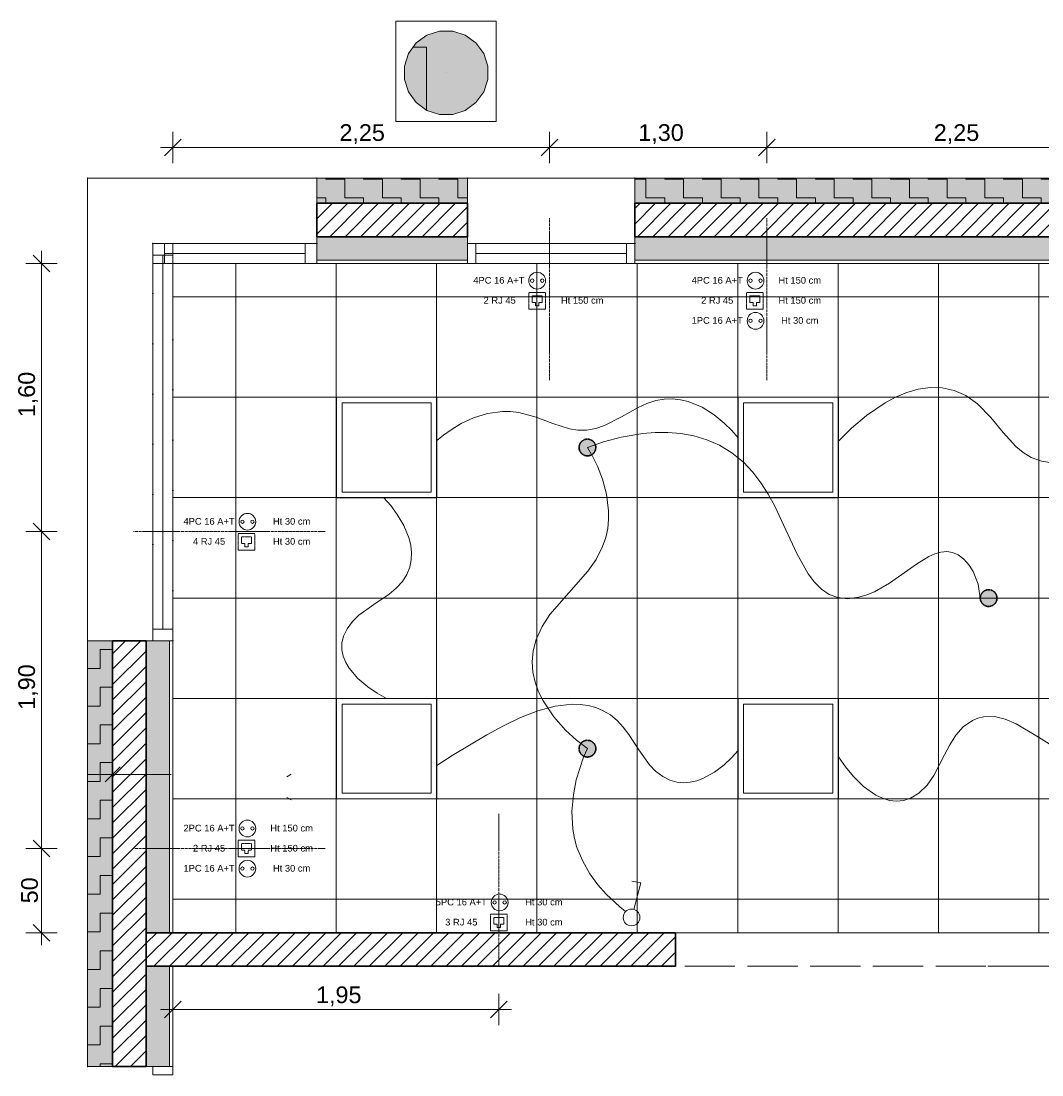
# Model space of a CAD drawing. Header units: millimetres. Extents: x -13173725 to -13152851, y -33258 to -24170.
# Tile 1 of 4: x -13173725 to -13167624, y -32555 to -26256. Entities that reach past the tile are written whole.
import ezdxf

# ---------------------------------------------------------------- set-up
doc = ezdxf.new("R2010")
doc.units = ezdxf.units.MM
doc.header["$MEASUREMENT"] = 0
for name, pattern in [('ACAD_ISO02W100', [375, 300, -75]), ('ACAD_ISO07W100', [300, 0, -300]), ('Axe', [10.936111, 5.291667, -2.116667, 1.411111, -2.116667]), ('CACHE', [0.375, 0.25, -0.125])]:
    doc.linetypes.add(name, pattern=pattern)
for name, color, linetype in [('0._RDC (83)_1_0', 7, 'Continuous'), ('0._RDC (83)_1_AAG PRO électricité courants faibles', 7, 'Continuous'), ('0._RDC (83)_1_AAG PRO électricité courants forts', 7, 'Continuous'), ('0._RDC (83)_1_BQN 2 COTATIONS PC', 7, 'Continuous')]:
    doc.layers.add(name, color=color, linetype=linetype)
doc.styles.add('STYLE_GENERE_1', font='arial.ttf')
doc.styles.add('STYLE_GENERE_2', font='txt')
pattern_1 = [(180, (-13254027.62, 79112.16), (112.49997, 112.49997), [112.49997, -112.49997]), (270, (-13254027.62, 79112.16), (-112.49997, 112.49997), [112.49997, -112.49997])]
pattern_2 = [(45, (-12771109.29, 503849.215), (-45.961939, 45.961939), [])]

msp = doc.modelspace()

# ---------------------------------------------------------------- hatches: boundary and pattern name
at = {"layer": '0._RDC (83)_1_0', "linetype": 'Continuous', "lineweight": 0, "true_color": 0xff1550}
msp.add_hatch(color=240, dxfattribs=at).paths.add_polyline_path([(-13171144.9, -26316.1), (-13171223.7, -26316.1), (-13171298.8, -26340.5), (-13171362.6, -26386.9), (-13171408.9, -26450.7), (-13171433.3, -26525.7), (-13171433.3, -26604.5), (-13171408.9, -26679.5), (-13171362.6, -26743.3), (-13171298.8, -26789.7), (-13171223.7, -26814.1), (-13171144.9, -26814.1), (-13171069.9, -26789.7), (-13171006.1, -26743.3), (-13170959.7, -26679.5), (-13170935.3, -26604.5), (-13170935.3, -26525.7), (-13170959.7, -26450.7), (-13171006.1, -26386.9), (-13171069.9, -26340.5)])
at = {"layer": '0._RDC (83)_1_0', "linetype": 'Continuous', "lineweight": 20, "true_color": 0x4ef545}
h = msp.add_hatch(dxfattribs=at)
h.set_pattern_fill('MOTIF_0001', color=93, style=0, pattern_type=2)
h.set_pattern_definition([(360, (-13252302.6, 80837.16), (749.9998, 749.9998), [750, -750]), (90, (-13252302.6, 80837.16), (-749.9998, 749.9998), [750, -750])])
h.paths.add_polyline_path([(-13171144.9, -26316.1), (-13171223.7, -26316.1), (-13171298.8, -26340.5), (-13171362.6, -26386.9), (-13171408.9, -26450.7), (-13171433.3, -26525.7), (-13171433.3, -26604.5), (-13171408.9, -26679.5), (-13171362.6, -26743.3), (-13171298.8, -26789.7), (-13171223.7, -26814.1), (-13171144.9, -26814.1), (-13171069.9, -26789.7), (-13171006.1, -26743.3), (-13170959.7, -26679.5), (-13170935.3, -26604.5), (-13170935.3, -26525.7), (-13170959.7, -26450.7), (-13171006.1, -26386.9), (-13171069.9, -26340.5)])
at = {"layer": '0._RDC (83)_1_0', "linetype": 'Continuous', "lineweight": 0}
for points in [[(-13171057.2, -27194.9), (-13171957.2, -27194.9), (-13171957.2, -27344.9), (-13171057.2, -27344.9)], [(-13164372.6, -27194.9), (-13170057.2, -27194.9), (-13170057.2, -27344.9), (-13164372.6, -27344.9)], [(-13173327.2, -29961.1), (-13173327.2, -32504.9), (-13173177.2, -32504.9), (-13173177.2, -29961.1)]]:
    msp.add_hatch(color=44, dxfattribs=at).paths.add_polyline_path(points)
at = {"layer": '0._RDC (83)_1_0', "linetype": 'Continuous', "lineweight": 0, "true_color": 0x2b60ff}
h = msp.add_hatch(dxfattribs=at)
h.set_pattern_fill('MOTIF_0001', color=150, style=0, pattern_type=2)
h.set_pattern_definition(pattern_1)
h.paths.add_polyline_path([(-13171057.2, -27194.9), (-13171957.2, -27194.9), (-13171957.2, -27344.9), (-13171057.2, -27344.9)])
h = msp.add_hatch(dxfattribs=at)
h.set_pattern_fill('MOTIF_0001', color=150, style=0, pattern_type=2)
h.set_pattern_definition(pattern_1)
h.paths.add_polyline_path([(-13164372.6, -27194.9), (-13170057.2, -27194.9), (-13170057.2, -27344.9), (-13164372.6, -27344.9)])
at = {"layer": '0._RDC (83)_1_0', "linetype": 'Continuous', "lineweight": 5}
h = msp.add_hatch(dxfattribs=at)
h.set_pattern_fill('Dallage_0001', color=1, style=0, pattern_type=2)
h.set_pattern_definition(pattern_2)
h.paths.add_polyline_path([(-13171957.2, -27344.9), (-13171957.2, -27544.9), (-13171057.2, -27544.9), (-13171057.2, -27344.9)])
h = msp.add_hatch(dxfattribs=at)
h.set_pattern_fill('Dallage_0001', color=1, style=0, pattern_type=2)
h.set_pattern_definition(pattern_2)
h.paths.add_polyline_path([(-13164372.6, -27344.9), (-13170057.2, -27344.9), (-13170057.2, -27544.9), (-13164372.6, -27544.9)])
at = {"layer": '0._RDC (83)_1_0', "linetype": 'Continuous', "lineweight": 18, "true_color": 0xcccccc}
for points in [[(-13171057.2, -27544.9), (-13171957.2, -27544.9), (-13171957.2, -27684.9), (-13171057.2, -27684.9)], [(-13164372.6, -27544.9), (-13170057.2, -27544.9), (-13170057.2, -27684.9), (-13164372.6, -27684.9)], [(-13172977.2, -29961.1), (-13172977.2, -31704.9), (-13172837.2, -31704.9), (-13172837.2, -29961.1)], [(-13172977.2, -32504.9), (-13172837.2, -32504.9), (-13172837.2, -31904.9), (-13172977.2, -31904.9)]]:
    msp.add_hatch(color=254, dxfattribs=at).paths.add_polyline_path(points)
h = msp.add_hatch(dxfattribs=at)
h.set_pattern_fill('Grille_60x60_0001', color=254, style=0, pattern_type=2)
h.set_pattern_definition([(0, (-13165841.93, -29704.9), (0, 600), []), (90, (-13165841.93, -29704.9), (-600, 0), [])])
h.paths.add_polyline_path([(-13172817.2, -27704.9), (-13172817.2, -31704.9), (-13162824.8, -31704.9), (-13162824.8, -29704.9), (-13161024.8, -29704.9), (-13161024.8, -27704.9), (-13162824.8, -27704.9)])
at = {"layer": '0._RDC (83)_1_0', "linetype": 'Continuous', "lineweight": 5}
for points in [[(-13170289.7, -28804.8, 1), (-13170389.7, -28804.8, 1)], [(-13167892, -29704.8, 1), (-13167992, -29704.8, 1)], [(-13170289.7, -30604.8, 1), (-13170389.7, -30604.8, 1)]]:
    msp.add_hatch(color=1, dxfattribs=at).paths.add_polyline_path(points)
at = {"layer": '0._RDC (83)_1_0', "linetype": 'Continuous', "lineweight": 0, "true_color": 0x2b60ff}
h = msp.add_hatch(dxfattribs=at)
h.set_pattern_fill('MOTIF_0001', color=150, style=0, pattern_type=2)
h.set_pattern_definition([(270, (-13253577.62, 79112.16), (-112.49997, 112.49997), [112.49997, -112.49997]), (360, (-13253577.62, 79112.16), (112.49997, 112.49997), [112.49997, -112.49997])])
h.paths.add_polyline_path([(-13173327.2, -29961.1), (-13173327.2, -32504.9), (-13173177.2, -32504.9), (-13173177.2, -29961.1)])
at = {"layer": '0._RDC (83)_1_0', "linetype": 'Continuous', "lineweight": 5}
h = msp.add_hatch(dxfattribs=at)
h.set_pattern_fill('Dallage_0001', color=1, style=0, pattern_type=2)
h.set_pattern_definition(pattern_2)
h.paths.add_polyline_path([(-13173177.2, -29961.1), (-13173177.2, -32504.9), (-13172977.2, -32504.9), (-13172977.2, -29961.1)])
h = msp.add_hatch(dxfattribs=at)
h.set_pattern_fill('Dallage_0001', color=1, style=0, pattern_type=2)
h.set_pattern_definition(pattern_2)
h.paths.add_polyline_path([(-13172977.2, -31904.9), (-13169813.8, -31904.9), (-13169813.8, -31704.9), (-13172977.2, -31704.9)])

# ---------------------------------------------------------------- linework, layer by layer
at = {"layer": '0._RDC (83)_1_0', "color": 250, "linetype": 'Continuous', "lineweight": 0, "true_color": 0x191919}
for p, q in [((-13170884.3, -26256.1), (-13171484.3, -26256.1)), ((-13171484.3, -26256.1), (-13171484.3, -26856.1)), ((-13170884.3, -26856.1), (-13170884.3, -26256.1)), ((-13171223.7, -26316.1), (-13171298.8, -26340.5)), ((-13171144.9, -26316.1), (-13171223.7, -26316.1)), ((-13171069.9, -26340.5), (-13171144.9, -26316.1)), ((-13171362.6, -26386.9), (-13171408.9, -26450.7)), ((-13171298.8, -26340.5), (-13171362.6, -26386.9)), ((-13171006.1, -26386.9), (-13171069.9, -26340.5)), ((-13170959.7, -26450.7), (-13171006.1, -26386.9)), ((-13171408.9, -26450.7), (-13171433.3, -26525.7)), ((-13170935.3, -26525.7), (-13170959.7, -26450.7)), ((-13171433.3, -26525.7), (-13171433.3, -26604.5)), ((-13171184.2, -26564.9), (-13171184.4, -26565)), ((-13171184.4, -26565), (-13171184.4, -26564.9)), ((-13171184.4, -26564.9), (-13171184.4, -26565.2)), ((-13171184.4, -26565), (-13171184.2, -26565)), ((-13171184.4, -26565.2), (-13171184.4, -26565)), ((-13171184.4, -26565), (-13171184.4, -26565.2)), ((-13171184.4, -26565.2), (-13171184.4, -26565)), ((-13171184.4, -26565), (-13171184.2, -26565)), ((-13171184.2, -26565), (-13171184.4, -26565)), ((-13171184.4, -26565), (-13171184.2, -26565)), ((-13171184.2, -26565), (-13171184.4, -26565)), ((-13171184.4, -26565), (-13171184.4, -26565)), ((-13171184.4, -26565), (-13171184.4, -26565.2)), ((-13171184.2, -26565), (-13171184.4, -26565)), ((-13171184.4, -26565), (-13171184.2, -26565)), ((-13171184.2, -26565), (-13171184.4, -26565)), ((-13171184.4, -26565), (-13171184.4, -26565)), ((-13171184.4, -26565), (-13171184.4, -26565.2)), ((-13171184.2, -26565), (-13171184.4, -26565)), ((-13171184.4, -26565), (-13171184.3, -26565)), ((-13171184.4, -26565.1), (-13171184.4, -26565)), ((-13171184.4, -26565), (-13171184.3, -26565.1)), ((-13171184.3, -26565.1), (-13171184.4, -26565.1)), ((-13171184.2, -26565.2), (-13171184.4, -26565.2)), ((-13171184.4, -26565.2), (-13171184.2, -26565.2)), ((-13171184.4, -26565.2), (-13171184.2, -26565.2)), ((-13171184.4, -26565.2), (-13171184.2, -26565.2)), ((-13171184.3, -26565.1), (-13171184.3, -26565)), ((-13171184.3, -26565.1), (-13171184.3, -26565)), ((-13171184.3, -26565.1), (-13171184.3, -26565)), ((-13171184.3, -26565.1), (-13171184.3, -26565)), ((-13171184.3, -26565), (-13171184.3, -26565.1)), ((-13171184.3, -26565.1), (-13171184.3, -26565.1)), ((-13171184.3, -26565.1), (-13171184.3, -26565.1)), ((-13171184.3, -26565.1), (-13171184.3, -26565.1)), ((-13171184.3, -26565.1), (-13171184.3, -26565.1)), ((-13171184.3, -26565.1), (-13171184.3, -26565.1)), ((-13171184.3, -26565.1), (-13171184.3, -26565.1)), ((-13171184.3, -26565.1), (-13171184.3, -26565.1)), ((-13171184.2, -26565), (-13171184.2, -26564.9)), ((-13171184.2, -26565), (-13171184.2, -26565.2)), ((-13171184.2, -26565), (-13171184.2, -26565.2)), ((-13171184.2, -26565.2), (-13171184.2, -26565)), ((-13171184.2, -26565.2), (-13171184.2, -26565)), ((-13171184.2, -26565), (-13171184.2, -26565)), ((-13171184.2, -26565.2), (-13171184.2, -26565)), ((-13171184.2, -26565), (-13171184.2, -26565)), ((-13171184.2, -26565.2), (-13171184.2, -26565)), ((-13170935.3, -26604.5), (-13170935.3, -26525.7)), ((-13171433.3, -26604.5), (-13171408.9, -26679.5)), ((-13170959.7, -26679.5), (-13170935.3, -26604.5)), ((-13171408.9, -26679.5), (-13171362.6, -26743.3)), ((-13171006.1, -26743.3), (-13170959.7, -26679.5)), ((-13171362.6, -26743.3), (-13171298.8, -26789.7)), ((-13171069.9, -26789.7), (-13171006.1, -26743.3)), ((-13171298.8, -26789.7), (-13171223.7, -26814.1)), ((-13171223.7, -26814.1), (-13171144.9, -26814.1)), ((-13171144.9, -26814.1), (-13171069.9, -26789.7)), ((-13171484.3, -26856.1), (-13170884.3, -26856.1)), ((-13173327.2, -27194.9), (-13173327.2, -27194.8)), ((-13173327.2, -27194.9), (-13173327.2, -27194.8)), ((-13173327.2, -27194.9), (-13173327.2, -27194.8)), ((-13173327.2, -27194.9), (-13173327.2, -27194.8)), ((-13173327.2, -27194.9), (-13173327.2, -27194.8)), ((-13173327.2, -27194.9), (-13173327.2, -27344.9)), ((-13171957.2, -27194.9), (-13173327.2, -27194.9)), ((-13171957.2, -27194.9), (-13171957.2, -27194.8)), ((-13171957.2, -27194.9), (-13171957.2, -27194.8)), ((-13171957.2, -27344.9), (-13171957.2, -27194.9)), ((-13171057.2, -27194.9), (-13171957.2, -27194.9)), ((-13171737.4, -27194.9), (-13171857.4, -27194.9)), ((-13171057.2, -27194.9), (-13171057.2, -27194.8)), ((-13171057.2, -27194.9), (-13171057.2, -27344.9)), ((-13170057.2, -27194.9), (-13171057.2, -27194.9)), ((-13170057.2, -27194.9), (-13170057.2, -27194.8)), ((-13170057.2, -27344.9), (-13170057.2, -27194.9)), ((-13164372.6, -27194.9), (-13170057.2, -27194.9)), ((-13173327.2, -27344.9), (-13173327.2, -29961.1)), ((-13171957.2, -27544.9), (-13171957.2, -27344.9)), ((-13171957.2, -27344.9), (-13171057.2, -27344.9)), ((-13171057.2, -27344.9), (-13171957.2, -27344.9)), ((-13171057.2, -27344.9), (-13171057.2, -27544.9)), ((-13170057.2, -27544.9), (-13170057.2, -27344.9)), ((-13170057.2, -27344.9), (-13164372.6, -27344.9)), ((-13164372.6, -27344.9), (-13170057.2, -27344.9)), ((-13172937.2, -27584.9), (-13172937.2, -27584.8)), ((-13172937.2, -27584.9), (-13172867.2, -27584.9)), ((-13172937.2, -27704.9), (-13172937.2, -27584.9)), ((-13172937.2, -27584.9), (-13172937.2, -27654.9)), ((-13172817.2, -27584.9), (-13172937.2, -27584.9)), ((-13172867.2, -27584.9), (-13172867.2, -27704.9)), ((-13172027.2, -27584.9), (-13172867.2, -27584.9)), ((-13172817.2, -27654.9), (-13172817.2, -27584.9)), ((-13171957.2, -27584.9), (-13172027.2, -27584.9)), ((-13172027.2, -27584.9), (-13172027.2, -27704.9)), ((-13171957.2, -27584.9), (-13171957.2, -27544.9)), ((-13171957.2, -27544.9), (-13171057.2, -27544.9)), ((-13171057.2, -27544.9), (-13171957.2, -27544.9)), ((-13171957.2, -27704.9), (-13171957.2, -27584.9)), ((-13171957.2, -27684.9), (-13171957.2, -27584.9)), ((-13171057.2, -27544.9), (-13171057.2, -27584.9)), ((-13171057.2, -27584.9), (-13171007.2, -27584.9)), ((-13171057.2, -27704.9), (-13171057.2, -27584.9)), ((-13171057.2, -27584.9), (-13171057.2, -27684.9)), ((-13171007.2, -27584.9), (-13171007.2, -27704.9)), ((-13170107.2, -27584.9), (-13171007.2, -27584.9)), ((-13170057.2, -27584.9), (-13170107.2, -27584.9)), ((-13170107.2, -27584.9), (-13170107.2, -27704.9)), ((-13170057.2, -27584.9), (-13170057.2, -27544.9)), ((-13170057.2, -27544.9), (-13164372.6, -27544.9)), ((-13164372.6, -27544.9), (-13170057.2, -27544.9)), ((-13170057.2, -27704.9), (-13170057.2, -27584.9)), ((-13170057.2, -27684.9), (-13170057.2, -27584.9)), ((-13172027.2, -27644.9), (-13172867.2, -27644.9)), ((-13170107.2, -27644.9), (-13171007.2, -27644.9)), ((-13172937.2, -27654.9), (-13172817.2, -27654.9)), ((-13172937.2, -27654.9), (-13172937.2, -29891.1)), ((-13172867.2, -27704.9), (-13172937.2, -27704.9)), ((-13172877.2, -27654.9), (-13172877.2, -29891.1)), ((-13172027.2, -27704.9), (-13172867.2, -27704.9)), ((-13172817.2, -27654.9), (-13172817.2, -29891.1)), ((-13172817.2, -29961.1), (-13172817.2, -27704.9)), ((-13172817.2, -27704.9), (-13171957.2, -27704.9)), ((-13172027.2, -27704.9), (-13171957.2, -27704.9)), ((-13171957.2, -27704.9), (-13171957.2, -27684.9)), ((-13171057.2, -27684.9), (-13171957.2, -27684.9)), ((-13171957.2, -27684.9), (-13171057.2, -27684.9)), ((-13171957.2, -27704.9), (-13171057.2, -27704.9)), ((-13171057.2, -27684.9), (-13171057.2, -27704.9)), ((-13171007.2, -27704.9), (-13171057.2, -27704.9)), ((-13171057.2, -27704.9), (-13170057.2, -27704.9)), ((-13170107.2, -27704.9), (-13171007.2, -27704.9)), ((-13170107.2, -27704.9), (-13170057.2, -27704.9)), ((-13170057.2, -27704.9), (-13170057.2, -27684.9)), ((-13164372.6, -27684.9), (-13170057.2, -27684.9)), ((-13170057.2, -27684.9), (-13164372.6, -27684.9)), ((-13170057.2, -27704.9), (-13164372.6, -27704.9)), ((-13171839.6, -28504.9), (-13171839.6, -29104.8)), ((-13171839.6, -28504.9), (-13171239.7, -28504.9)), ((-13171239.7, -29104.8), (-13171239.7, -28504.9)), ((-13169439.7, -28504.9), (-13169439.7, -29104.8)), ((-13169439.7, -28504.9), (-13168839.7, -28504.9)), ((-13168839.7, -29104.8), (-13168839.7, -28504.9)), ((-13171806.2, -28538.3), (-13171273.2, -28538.3)), ((-13171806.2, -29071.3), (-13171806.2, -28538.3)), ((-13171273.2, -28538.3), (-13171273.2, -29071.3)), ((-13169406.2, -28538.3), (-13168873.2, -28538.3)), ((-13169406.2, -29071.3), (-13169406.2, -28538.3)), ((-13168873.2, -28538.3), (-13168873.2, -29071.3)), ((-13171273.2, -29071.3), (-13171806.2, -29071.3)), ((-13168873.2, -29071.3), (-13169406.2, -29071.3)), ((-13171839.6, -29104.8), (-13171239.7, -29104.8)), ((-13169439.7, -29104.8), (-13168839.7, -29104.8)), ((-13172817.2, -29286.7), (-13172817.2, -29406.7)), ((-13172817.2, -29299.8), (-13172817.2, -29299.8)), ((-13172937.2, -29961.1), (-13172937.2, -29891.1)), ((-13172937.2, -29891.1), (-13172817.2, -29891.1)), ((-13172817.2, -29891.1), (-13172817.2, -29961.1)), ((-13173327.2, -29961.1), (-13173327.2, -29961)), ((-13173327.2, -29961.1), (-13173177.2, -29961.1)), ((-13173327.2, -29961.1), (-13173327.2, -32504.9)), ((-13173177.2, -29961.1), (-13172977.2, -29961.1)), ((-13173177.2, -29961.1), (-13173177.2, -32504.9)), ((-13173177.2, -32504.9), (-13173177.2, -29961.1)), ((-13172977.2, -29961.1), (-13172937.2, -29961.1)), ((-13172977.2, -29961.1), (-13172977.2, -31704.9)), ((-13172977.2, -31704.9), (-13172977.2, -29961.1)), ((-13172817.2, -29961.1), (-13172937.2, -29961.1)), ((-13172937.2, -29961.1), (-13172837.2, -29961.1)), ((-13172837.2, -29961.1), (-13172817.2, -29961.1)), ((-13172837.2, -29961.1), (-13172837.2, -31704.9)), ((-13172837.2, -31704.9), (-13172837.2, -29961.1)), ((-13172817.2, -30114.9), (-13172817.2, -29961.1)), ((-13172817.2, -30133.9), (-13172817.2, -30114.9)), ((-13172817.2, -30114.9), (-13172817.2, -30133.9)), ((-13172817.2, -30193.9), (-13172817.2, -30133.9)), ((-13172817.2, -30133.9), (-13172817.2, -30193.9)), ((-13172817.2, -30212.9), (-13172817.2, -30193.9)), ((-13172817.2, -30193.9), (-13172817.2, -30212.9)), ((-13172817.2, -31704.9), (-13172817.2, -30212.9)), ((-13173327.2, -30446.5), (-13173327.2, -30326.5)), ((-13171839.6, -30304.9), (-13171839.6, -30904.8)), ((-13171839.6, -30304.9), (-13171239.7, -30304.9)), ((-13171806.2, -30338.3), (-13171273.2, -30338.3)), ((-13171806.2, -30871.3), (-13171806.2, -30338.3)), ((-13171273.2, -30338.3), (-13171273.2, -30871.3)), ((-13171239.7, -30904.8), (-13171239.7, -30304.9)), ((-13169439.7, -30304.9), (-13169439.7, -30904.8)), ((-13169439.7, -30304.9), (-13168839.7, -30304.9)), ((-13169406.2, -30338.3), (-13168873.2, -30338.3)), ((-13169406.2, -30871.3), (-13169406.2, -30338.3)), ((-13168873.2, -30338.3), (-13168873.2, -30871.3)), ((-13168839.7, -30904.8), (-13168839.7, -30304.9)), ((-13173327.2, -30386.5), (-13173327.2, -30386.5)), ((-13173327.2, -30833.7), (-13173327.2, -30683.7)), ((-13173327.2, -30818.7), (-13173327.2, -30698.7)), ((-13173132.2, -30713.7), (-13173222.2, -30803.7)), ((-13173222.2, -30803.7), (-13173132.2, -30713.7)), ((-13173177.2, -30683.7), (-13173177.2, -30833.7)), ((-13173177.2, -30833.7), (-13173177.2, -30683.7)), ((-13172977.2, -30683.7), (-13172977.2, -30833.7)), ((-13172977.2, -30833.7), (-13172977.2, -30683.7)), ((-13172817.2, -30683.7), (-13172817.2, -30833.7)), ((-13173327.2, -30758.7), (-13173327.2, -30758.6)), ((-13173327.2, -30758.6), (-13173177.2, -30758.7)), ((-13173327.2, -30758.7), (-13173102.2, -30758.7)), ((-13173127.2, -30758.7), (-13173277.2, -30758.7)), ((-13173027.2, -30758.7), (-13173252.2, -30758.7)), ((-13173177.2, -30758.7), (-13173177.2, -30758.6)), ((-13173177.2, -30758.6), (-13172977.2, -30758.7)), ((-13172827.2, -30758.7), (-13173052.2, -30758.7)), ((-13172977.2, -30758.7), (-13172977.2, -30758.6)), ((-13172817.2, -30758.7), (-13172817.2, -30758.6)), ((-13172110.2, -30758.2), (-13172136.2, -30773.2)), ((-13172110.2, -30911.5), (-13172136.2, -30896.5)), ((-13171839.6, -30904.8), (-13171239.7, -30904.8)), ((-13171273.2, -30871.3), (-13171806.2, -30871.3)), ((-13169439.7, -30904.8), (-13168839.7, -30904.8)), ((-13168873.2, -30871.3), (-13169406.2, -30871.3)), ((-13173327.2, -31704.9), (-13173327.2, -31704.8)), ((-13173327.2, -31704.9), (-13173327.2, -31704.8)), ((-13173327.2, -31704.9), (-13173327.2, -31704.8)), ((-13173177.2, -31704.9), (-13173177.2, -31704.8)), ((-13173177.2, -31704.9), (-13173177.2, -31704.8)), ((-13172977.2, -31704.9), (-13172977.2, -31704.8)), ((-13172977.2, -31704.9), (-13172977.2, -31704.8)), ((-13172837.2, -31704.9), (-13172977.2, -31704.9)), ((-13172467.2, -31704.9), (-13172448.2, -31704.9)), ((-13172448.2, -31704.9), (-13172388.2, -31704.9)), ((-13172388.2, -31704.9), (-13172369.2, -31704.9)), ((-13169813.8, -31904.9), (-13169813.8, -31704.9)), ((-13169813.8, -31771.4), (-13169813.8, -31771.3)), ((-13172837.2, -31904.9), (-13172977.2, -31904.9)), ((-13172977.2, -31904.9), (-13172977.2, -32504.9)), ((-13172977.2, -32504.9), (-13172977.2, -31904.9)), ((-13172977.2, -31904.9), (-13172837.2, -31904.9)), ((-13172817.2, -31904.9), (-13172837.2, -31904.9)), ((-13172837.2, -31904.9), (-13172837.2, -32504.9)), ((-13172837.2, -32504.9), (-13172837.2, -31904.9)), ((-13172837.2, -31904.9), (-13172817.2, -31904.9)), ((-13172817.2, -32504.9), (-13172817.2, -31904.9)), ((-13172817.2, -31904.9), (-13169813.8, -31904.9)), ((-13170663.8, -31904.9), (-13170783.8, -31904.9)), ((-13170723.8, -31904.9), (-13170723.8, -31904.8)), ((-13170674, -31904.9), (-13170674, -31904.8)), ((-13168978.9, -31904.9), (-13168978.9, -31904.8)), ((-13167647, -31904.9), (-13167947, -31904.9)), ((-13167797, -31904.9), (-13167797, -31904.8)), ((-13173327.2, -32504.9), (-13173327.2, -32504.8)), ((-13173327.2, -32504.9), (-13173207.2, -32504.9)), ((-13173207.2, -32504.9), (-13173177.2, -32504.9)), ((-13173177.2, -32504.9), (-13172977.2, -32504.9)), ((-13172977.2, -32504.9), (-13172837.2, -32504.9)), ((-13172937.2, -32554.9), (-13172937.2, -32504.9)), ((-13172937.2, -32504.9), (-13172817.2, -32504.9)), ((-13172817.2, -32554.9), (-13172937.2, -32554.9)), ((-13172837.2, -32504.9), (-13172817.2, -32504.9)), ((-13172817.2, -32504.9), (-13172817.2, -32554.9))]:
    msp.add_line(p, q, dxfattribs=at)
at = {"layer": '0._RDC (83)_1_0', "color": 250, "linetype": 'ACAD_ISO07W100', "lineweight": 0, "true_color": 0x191919}
for p, q in [((-13171957.2, -27584.9), (-13172937.2, -27584.9)), ((-13172937.2, -27584.9), (-13172837.2, -27684.9)), ((-13172937.2, -27584.9), (-13172937.2, -29961.1)), ((-13172837.2, -27684.9), (-13172937.2, -27584.9)), ((-13171957.2, -27684.9), (-13171957.2, -27584.9)), ((-13170057.2, -27584.9), (-13171057.2, -27584.9)), ((-13171057.2, -27584.9), (-13171057.2, -27684.9)), ((-13170057.2, -27684.9), (-13170057.2, -27584.9)), ((-13172837.2, -27684.9), (-13172817.2, -27704.9)), ((-13172817.2, -27704.9), (-13172837.2, -27684.9)), ((-13172817.2, -27704.9), (-13171957.2, -27704.9)), ((-13172817.2, -29961.1), (-13172817.2, -27704.9)), ((-13171957.2, -27704.9), (-13171957.2, -27684.9)), ((-13171057.2, -27684.9), (-13171057.2, -27704.9)), ((-13171057.2, -27704.9), (-13170057.2, -27704.9)), ((-13170057.2, -27704.9), (-13170057.2, -27684.9)), ((-13172937.2, -29961.1), (-13172837.2, -29961.1)), ((-13172837.2, -29961.1), (-13172817.2, -29961.1)), ((-13172837.2, -32504.9), (-13172937.2, -32504.9)), ((-13172817.2, -32504.9), (-13172837.2, -32504.9))]:
    msp.add_line(p, q, dxfattribs=at)
at = {"layer": '0._RDC (83)_1_0', "color": 7, "linetype": 'Continuous', "lineweight": 5}
for p, q in [((-13170020.9, -31406.8), (-13170073.6, -31397.3)), ((-13170063.1, -31565.3), (-13170020.9, -31406.8))]:
    msp.add_line(p, q, dxfattribs=at)
at = {"layer": '0._RDC (83)_1_0', "color": 250, "linetype": 'ACAD_ISO02W100', "lineweight": 0, "true_color": 0x191919}
for p, q in [((-13172383.1, -31704.9), (-13167318.2, -31704.9)), ((-13172383.1, -31904.9), (-13167318.2, -31904.9))]:
    msp.add_line(p, q, dxfattribs=at)
at = {"layer": '0._RDC (83)_1_0', "color": 7, "linetype": 'Continuous', "lineweight": 30, "flags": 128}
for points in [[(-13171957.2, -27344.9), (-13171057.2, -27344.9), (-13171057.2, -27544.9), (-13171957.2, -27544.9)], [(-13164372.6, -27344.9), (-13170057.2, -27344.9), (-13170057.2, -27544.9), (-13164372.6, -27544.9)], [(-13173177.2, -29961.1), (-13173177.2, -32504.9), (-13172977.2, -32504.9), (-13172977.2, -29961.1)], [(-13172977.2, -31904.9), (-13169813.8, -31904.9), (-13169813.8, -31704.9), (-13172977.2, -31704.9)]]:
    msp.add_lwpolyline(points, close=True, dxfattribs=at)
at = {"layer": '0._RDC (83)_1_0', "color": 250, "linetype": 'Continuous', "lineweight": 0, "true_color": 0x191919, "flags": 128}
for points in [[(-13171057.2, -27544.9), (-13171957.2, -27544.9), (-13171957.2, -27684.9), (-13171057.2, -27684.9)], [(-13164372.6, -27544.9), (-13170057.2, -27544.9), (-13170057.2, -27684.9), (-13164372.6, -27684.9)], [(-13172817.2, -27704.9), (-13162824.8, -27704.9), (-13161024.8, -27704.9), (-13161024.8, -29704.9), (-13162824.8, -29704.9), (-13162824.8, -31704.9), (-13172817.2, -31704.9)], [(-13172977.2, -29961.1), (-13172977.2, -31704.9), (-13172837.2, -31704.9), (-13172837.2, -29961.1)], [(-13172977.2, -32504.9), (-13172837.2, -32504.9), (-13172837.2, -31904.9), (-13172977.2, -31904.9)]]:
    msp.add_lwpolyline(points, close=True, dxfattribs=at)
for points in [[(-13170289.7, -28804.8, 1), (-13170389.7, -28804.8, 1)], [(-13167892, -29704.8, 1), (-13167992, -29704.8, 1)], [(-13170289.7, -30604.8, 1), (-13170389.7, -30604.8, 1)]]:
    msp.add_lwpolyline(points, format="xyb", close=True, dxfattribs=at)
at = {"layer": '0._RDC (83)_1_0', "color": 7, "linetype": 'Continuous', "lineweight": 5}
msp.add_circle((-13170075.9, -31613.6), 50, dxfattribs=at)
at = {"layer": '0._RDC (83)_1_0', "color": 250, "linetype": 'Continuous', "lineweight": 0, "true_color": 0x191919}
for p in [(-13173327.2, -27194.8), (-13173327.2, -27194.8), (-13171957.2, -27194.8), (-13171057.2, -27194.8), (-13170057.2, -27194.8), (-13172937.2, -27584.8), (-13173327.2, -29961), (-13173327.2, -32504.8)]:
    msp.add_point(p, dxfattribs=at)
at = {"layer": '0._RDC (83)_1_AAG PRO électricité courants faibles', "color": 7, "linetype": 'CACHE', "lineweight": 5}
for p, q in [((-13170690.1, -27877.6), (-13170590.1, -27877.6)), ((-13170690.1, -27977.6), (-13170690.1, -27877.6)), ((-13170670.1, -27897.6), (-13170610.1, -27897.6)), ((-13170670.1, -27937.6), (-13170670.1, -27897.6)), ((-13170610.1, -27937.6), (-13170610.1, -27897.6)), ((-13170590.1, -27977.6), (-13170590.1, -27877.6)), ((-13169389.9, -27877.6), (-13169289.9, -27877.6)), ((-13169389.9, -27977.6), (-13169389.9, -27877.6)), ((-13169369.9, -27897.6), (-13169309.9, -27897.6)), ((-13169369.9, -27937.6), (-13169369.9, -27897.6)), ((-13169309.9, -27937.6), (-13169309.9, -27897.6)), ((-13169289.9, -27977.6), (-13169289.9, -27877.6)), ((-13170670.1, -27937.6), (-13170650.1, -27937.6)), ((-13170650.1, -27957.6), (-13170650.1, -27937.6)), ((-13170650.1, -27957.6), (-13170630.1, -27957.6)), ((-13170630.1, -27957.6), (-13170630.1, -27937.6)), ((-13170630.1, -27937.6), (-13170610.1, -27937.6)), ((-13170630.1, -27957.6), (-13170630.1, -27937.6)), ((-13170610.1, -27937.6), (-13170630.1, -27937.6)), ((-13169369.9, -27937.6), (-13169349.9, -27937.6)), ((-13169349.9, -27957.6), (-13169349.9, -27937.6)), ((-13169349.9, -27957.6), (-13169329.9, -27957.6)), ((-13169329.9, -27957.6), (-13169329.9, -27937.6)), ((-13169329.9, -27937.6), (-13169309.9, -27937.6)), ((-13169329.9, -27957.6), (-13169329.9, -27937.6)), ((-13169309.9, -27937.6), (-13169329.9, -27937.6)), ((-13170690.1, -27977.6), (-13170590.1, -27977.6)), ((-13169389.9, -27977.6), (-13169289.9, -27977.6)), ((-13172426.9, -29318.4), (-13172326.9, -29318.4)), ((-13172426.9, -29418.4), (-13172426.9, -29318.4)), ((-13172406.9, -29338.4), (-13172346.9, -29338.4)), ((-13172406.9, -29378.4), (-13172406.9, -29338.4)), ((-13172346.9, -29378.4), (-13172346.9, -29338.4)), ((-13172326.9, -29418.4), (-13172326.9, -29318.4)), ((-13172406.9, -29378.4), (-13172386.9, -29378.4)), ((-13172386.9, -29398.4), (-13172386.9, -29378.4)), ((-13172386.9, -29398.4), (-13172366.9, -29398.4)), ((-13172366.9, -29398.4), (-13172366.9, -29378.4)), ((-13172366.9, -29378.4), (-13172346.9, -29378.4)), ((-13172366.9, -29398.4), (-13172366.9, -29378.4)), ((-13172346.9, -29378.4), (-13172366.9, -29378.4)), ((-13172426.9, -29418.4), (-13172326.9, -29418.4)), ((-13172426.9, -31152), (-13172326.9, -31152)), ((-13172426.9, -31252), (-13172426.9, -31152)), ((-13172406.9, -31172), (-13172346.9, -31172)), ((-13172406.9, -31212), (-13172406.9, -31172)), ((-13172346.9, -31212), (-13172346.9, -31172)), ((-13172326.9, -31252), (-13172326.9, -31152)), ((-13172406.9, -31212), (-13172386.9, -31212)), ((-13172386.9, -31232), (-13172386.9, -31212)), ((-13172386.9, -31232), (-13172366.9, -31232)), ((-13172366.9, -31232), (-13172366.9, -31212)), ((-13172366.9, -31212), (-13172346.9, -31212)), ((-13172366.9, -31232), (-13172366.9, -31212)), ((-13172346.9, -31212), (-13172366.9, -31212)), ((-13172426.9, -31252), (-13172326.9, -31252)), ((-13170919.2, -31594), (-13170819.2, -31594)), ((-13170919.2, -31694), (-13170919.2, -31594)), ((-13170899.2, -31614), (-13170839.2, -31614)), ((-13170899.2, -31654), (-13170899.2, -31614)), ((-13170839.2, -31654), (-13170839.2, -31614)), ((-13170819.2, -31694), (-13170819.2, -31594)), ((-13170899.2, -31654), (-13170879.2, -31654)), ((-13170879.2, -31674), (-13170879.2, -31654)), ((-13170879.2, -31674), (-13170859.2, -31674)), ((-13170859.2, -31674), (-13170859.2, -31654)), ((-13170859.2, -31654), (-13170839.2, -31654)), ((-13170859.2, -31674), (-13170859.2, -31654)), ((-13170839.2, -31654), (-13170859.2, -31654)), ((-13170919.2, -31694), (-13170819.2, -31694))]:
    msp.add_line(p, q, dxfattribs=at)
at = {"layer": '0._RDC (83)_1_AAG PRO électricité courants faibles', "color": 7, "linetype": 'Continuous', "lineweight": 5}
for centre, radius in [((-13170640.1, -27807.6), 50), ((-13169335.1, -27807.6), 50), ((-13170670.1, -27807.6), 10), ((-13170610.1, -27807.6), 10), ((-13169365.1, -27807.6), 10), ((-13169305.1, -27807.6), 10), ((-13169335.1, -28047.6), 50), ((-13169365.1, -28047.6), 10), ((-13169305.1, -28047.6), 10), ((-13172372.1, -29248.3), 50), ((-13172402.1, -29248.3), 10), ((-13172342.1, -29248.3), 10), ((-13172372.1, -31081.9), 50), ((-13172402.1, -31081.9), 10), ((-13172342.1, -31081.9), 10), ((-13172372.1, -31321.9), 50), ((-13172402.1, -31321.9), 10), ((-13172342.1, -31321.9), 10), ((-13170864.4, -31524), 50), ((-13170894.4, -31524), 10), ((-13170834.4, -31524), 10)]:
    msp.add_circle(centre, radius, dxfattribs=at)
at = {"layer": '0._RDC (83)_1_AAG PRO électricité courants forts', "color": 1, "linetype": 'Axe', "lineweight": 5}
for p, q in [((-13170567.2, -27433.8), (-13170567.2, -28402.3)), ((-13169267, -27433.8), (-13169267, -28402.3)), ((-13173053, -29306.1), (-13171906, -29306.1)), ((-13170869.2, -31903.9), (-13170869.2, -30993.6)), ((-13173053, -31201.9), (-13171906, -31201.9))]:
    msp.add_line(p, q, dxfattribs=at)
at = {"layer": '0._RDC (83)_1_AAG PRO électricité courants forts', "color": 1, "linetype": 'Continuous', "lineweight": 5, "flags": 128}
for points in [[(-13168839.7, -28767.7), (-13168761.1, -28688.7), (-13168672.8, -28614.3), (-13168560.8, -28538.3), (-13168497.9, -28504.8), (-13168431.6, -28477), (-13168362.7, -28456.9), (-13168292, -28446.6), (-13168220.4, -28448), (-13168148.6, -28463.3), (-13168077.6, -28494.5), (-13168008.1, -28543.5), (-13167927.9, -28626.3), (-13167855.2, -28715.8), (-13167778.9, -28799.3), (-13167735.8, -28834.9), (-13167687.5, -28864.1), (-13167626.2, -28886.9), (-13167563.2, -28896.6), (-13167499.1, -28895.2), (-13167434.2, -28884.6), (-13167303.5, -28844.1), (-13167174.2, -28791.3), (-13167042, -28736.2)], [(-13171239.7, -28763.8), (-13171200.2, -28730.9), (-13171154.1, -28698.2), (-13171093.4, -28662.1), (-13171020.4, -28628.1), (-13170937.3, -28601.9), (-13170846.4, -28588.8), (-13170798.6, -28589), (-13170749.7, -28594.6), (-13170647, -28623.1), (-13170547.3, -28661.2), (-13170447.5, -28692.6), (-13170396.6, -28700.6), (-13170344.6, -28700.8), (-13170289.4, -28691.1), (-13170237, -28673), (-13170136.9, -28621.4), (-13170037.4, -28565.2), (-13169985.7, -28541.5), (-13169931.5, -28523.8), (-13169880.5, -28515.1), (-13169831.1, -28513.8), (-13169783.5, -28519.1), (-13169738.1, -28530), (-13169654.5, -28564.7), (-13169582, -28610.3), (-13169522.5, -28659), (-13169477.7, -28703.4), (-13169439.7, -28748)], [(-13170339.7, -28804.8), (-13170244.4, -28770.8), (-13170139.1, -28743), (-13170007.8, -28721.3), (-13169935.2, -28715.8), (-13169859.6, -28715.5), (-13169782.1, -28721.7), (-13169703.8, -28735.6), (-13169625.9, -28758.4), (-13169549.6, -28791.4), (-13169475.9, -28835.8), (-13169406.2, -28892.8), (-13169351.4, -28951.3), (-13169302.9, -29015.5), (-13169259.6, -29083.9), (-13169220.7, -29155.1), (-13169087.4, -29438.9), (-13169020.1, -29559.9), (-13168982.8, -29610.1), (-13168941.6, -29651.5), (-13168895.5, -29682.7), (-13168843.6, -29702.2), (-13168784.8, -29708.5), (-13168718.1, -29700.3), (-13168669.9, -29686.2), (-13168623.3, -29666.7), (-13168534.8, -29616.5), (-13168373.4, -29502.1), (-13168298.9, -29456.1), (-13168262.9, -29439.9), (-13168227.4, -29429.7), (-13168192.6, -29426.7), (-13168158.1, -29432), (-13168124, -29446.7), (-13168090.1, -29471.9), (-13168058.4, -29507.1), (-13168034.4, -29545.2), (-13168005.1, -29621.2), (-13167992, -29704.8)], [(-13170339.7, -30604.8), (-13170405.5, -30554.2), (-13170470.3, -30494.6), (-13170540.8, -30415.5), (-13170605.2, -30319.2), (-13170631.6, -30265.3), (-13170652, -30208.2), (-13170665.2, -30147.9), (-13170669.5, -30084.9), (-13170663.6, -30019.5), (-13170646, -29951.9), (-13170610.6, -29874.2), (-13170564.1, -29803.3), (-13170451.8, -29673.2), (-13170337.2, -29543.8), (-13170287.9, -29473.8), (-13170248.7, -29397.3), (-13170230.2, -29343.3), (-13170218.7, -29289.3), (-13170213.2, -29235.9), (-13170213.1, -29183.5), (-13170225.5, -29083.5), (-13170249.9, -28993.3), (-13170279.7, -28916.5), (-13170308.8, -28857), (-13170339.7, -28804.8)], [(-13171539.7, -30304.9), (-13171596.5, -30272.8), (-13171651.8, -30234.9), (-13171711, -30184.6), (-13171763.5, -30123.3), (-13171784.1, -30089), (-13171799, -30052.5), (-13171807, -30014.1), (-13171806.7, -29973.8), (-13171797, -29932), (-13171776.3, -29888.7), (-13171743.9, -29845.1), (-13171705.2, -29807.8), (-13171616.2, -29744), (-13171524.7, -29681.8), (-13171482.8, -29646.4), (-13171445.9, -29605.5), (-13171419.1, -29563.1), (-13171401.8, -29519.9), (-13171392.9, -29476.4), (-13171391.4, -29433), (-13171396.1, -29390.4), (-13171406, -29348.9), (-13171437.2, -29271.4), (-13171476.4, -29204.3), (-13171514.9, -29151.6), (-13171556.1, -29104.8)], [(-13169439.7, -30615.6), (-13169478.6, -30659.6), (-13169523.2, -30701.7), (-13169581, -30745.8), (-13169649.1, -30783.3), (-13169686.3, -30797), (-13169725, -30805.8), (-13169765, -30808.8), (-13169805.9, -30804.7), (-13169847.4, -30792.6), (-13169889.1, -30771.4), (-13169932, -30738.8), (-13169969.1, -30700.5), (-13170032.3, -30612.6), (-13170092.4, -30520.3), (-13170125.5, -30476.5), (-13170162.8, -30436.3), (-13170202.8, -30403.4), (-13170245, -30377.9), (-13170289.2, -30359.1), (-13170335.3, -30346.6), (-13170382.8, -30340), (-13170431.7, -30338.8), (-13170532.6, -30350.7), (-13170635.9, -30378.6), (-13170739.7, -30418.8), (-13170842.3, -30467.6), (-13170941.7, -30521.2), (-13171147.9, -30645.5), (-13171239.7, -30705.3)], [(-13167510.1, -30620.3), (-13167644.8, -30536.2), (-13167777, -30456.4), (-13167842.6, -30427.9), (-13167907.9, -30412.5), (-13167973.3, -30413.9), (-13168006, -30422.2), (-13168038.8, -30436.3), (-13168094, -30474.9), (-13168137.8, -30524.2), (-13168173.8, -30581), (-13168205.5, -30642.4), (-13168270, -30766.1), (-13168310, -30822.3), (-13168359.8, -30870.5), (-13168404.3, -30898.4), (-13168448.6, -30914), (-13168492.3, -30918.7), (-13168535, -30914.1), (-13168576.4, -30901.6), (-13168616, -30882.6), (-13168688.9, -30830.9), (-13168750.5, -30770.6), (-13168798.1, -30713.2), (-13168839.7, -30653.4)], [(-13170111.3, -31578.3), (-13170146.1, -31551), (-13170228.3, -31473.6), (-13170276.8, -31418.2), (-13170324.7, -31352.7), (-13170367.8, -31278), (-13170402.1, -31194.9), (-13170416.9, -31140.8), (-13170426.4, -31086.8), (-13170432.1, -30981.1), (-13170423.7, -30881.6), (-13170406.2, -30791.8), (-13170362.7, -30656.5), (-13170339.7, -30604.8)]]:
    msp.add_lwpolyline(points, dxfattribs=at)
at = {"layer": '0._RDC (83)_1_AAG PRO électricité courants forts', "color": 7, "linetype": 'Axe', "lineweight": 30}
for centre in [(-13170339.7, -28804.8), (-13167942, -29704.8), (-13170339.7, -30604.8)]:
    msp.add_circle(centre, 50, dxfattribs=at)
at = {"layer": '0._RDC (83)_1_BQN 2 COTATIONS PC', "color": 250, "linetype": 'Continuous', "lineweight": 0, "true_color": 0x191919}
for p, q in [((-13172817.2, -27104.9), (-13172817.2, -26917.4)), ((-13170567.2, -27104.9), (-13170567.2, -26917.4)), ((-13169267, -27104.9), (-13169267, -26917.4)), ((-13172892.2, -27011.1), (-13172817.2, -27011.1)), ((-13172767.2, -26961.1), (-13172867.2, -27061.2)), ((-13172817.2, -27011.1), (-13170567.2, -27011.1)), ((-13170517.2, -26961.1), (-13170617.2, -27061.2)), ((-13170567.2, -27011.1), (-13169267, -27011.1)), ((-13169217, -26961.1), (-13169317, -27061.2)), ((-13169267, -27011.1), (-13167013.2, -27011.1)), ((-13173602.8, -27704.9), (-13173602.8, -27629.9)), ((-13173509, -27704.9), (-13173696.5, -27704.9)), ((-13173552.8, -27754.9), (-13173652.8, -27654.9)), ((-13173602.8, -29306.1), (-13173602.8, -27704.9)), ((-13173552.8, -29356.1), (-13173652.8, -29256.1)), ((-13173652.8, -29256.1), (-13173552.8, -29356.1)), ((-13173602.8, -29306.1), (-13173602.8, -29231.1)), ((-13173509, -29306.1), (-13173696.5, -29306.1)), ((-13173509, -29306.1), (-13173696.5, -29306.1)), ((-13173602.8, -31201.9), (-13173602.8, -29306.1)), ((-13173602.8, -29381.1), (-13173602.8, -29306.1)), ((-13173552.8, -31251.9), (-13173652.8, -31151.9)), ((-13173652.8, -31151.9), (-13173552.8, -31251.9)), ((-13173602.8, -31201.9), (-13173602.8, -31126.9)), ((-13173509, -31201.9), (-13173696.5, -31201.9)), ((-13173509, -31201.9), (-13173696.5, -31201.9)), ((-13173602.8, -31704.9), (-13173602.8, -31201.9)), ((-13173602.8, -31276.9), (-13173602.8, -31201.9)), ((-13173652.8, -31654.9), (-13173552.8, -31754.9)), ((-13173509, -31704.9), (-13173696.5, -31704.9)), ((-13173602.8, -31779.9), (-13173602.8, -31704.9)), ((-13172767.2, -32114.5), (-13172867.2, -32214.5)), ((-13172817.2, -32258.2), (-13172817.2, -32070.7)), ((-13170919.2, -32214.5), (-13170819.2, -32114.5)), ((-13170869.2, -32258.2), (-13170869.2, -32070.7)), ((-13172892.2, -32164.5), (-13172817.2, -32164.5)), ((-13172817.2, -32164.5), (-13170869.2, -32164.5)), ((-13170869.2, -32164.5), (-13170794.2, -32164.5))]:
    msp.add_line(p, q, dxfattribs=at)

# ---------------------------------------------------------------- texts
at = {"layer": '0._RDC (83)_1_AAG PRO électricité courants faibles', "color": 7, "linetype": 'Continuous', "lineweight": 5, "char_height": 40, "attachment_point": 2, "style": 'STYLE_GENERE_1'}
for s, insert in [('\\A1;{\\pqc;\\fArial|b0|i0|c0|p0;\\W1.000000;4\\fArial|b0|i0|c0|p0;\\W1.000000;PC\\fArial|b0|i0|c0|p0;\\W1.000000; 16 A+T}', (-13170869.1, -27785.3)), ('\\A1;{\\pqc;\\fArial|b0|i0|c0|p0;\\W1.000000;4\\fArial|b0|i0|c0|p0;\\W1.000000;PC\\fArial|b0|i0|c0|p0;\\W1.000000; 16 A+T}', (-13169564.1, -27785.3)), ('\\A1;{\\pqc;\\fArial|b0|i0|c0|p0;\\W1.000000;Ht 150 cm}', (-13169070.7, -27785.3)), ('\\A1;{\\pqc;\\fArial|b0|i0|c0|p0;\\W1.000000;2 RJ 45}', (-13170864.3, -27905.3)), ('\\A1;{\\pqc;\\fArial|b0|i0|c0|p0;\\W1.000000;Ht 150 cm}', (-13170370.9, -27905.3)), ('\\A1;{\\pqc;\\fArial|b0|i0|c0|p0;\\W1.000000;2 RJ 45}', (-13169564.1, -27905.3)), ('\\A1;{\\pqc;\\fArial|b0|i0|c0|p0;\\W1.000000;Ht 150 cm}', (-13169070.7, -27905.3)), ('\\A1;{\\pqc;\\fArial|b0|i0|c0|p0;\\W1.000000;1\\fArial|b0|i0|c0|p0;\\W1.000000;PC 16 A+T}', (-13169564.1, -28025.3)), ('\\A1;{\\pqc;\\fArial|b0|i0|c0|p0;\\W1.000000;Ht \\fArial|b0|i0|c0|p0;\\W1.000000;3\\fArial|b0|i0|c0|p0;\\W1.000000;0 cm}', (-13169070.7, -28025.3)), ('\\A1;{\\pqc;\\fArial|b0|i0|c0|p0;\\W1.000000;4\\fArial|b0|i0|c0|p0;\\W1.000000;PC 16 A+T}', (-13172601, -29226)), ('\\A1;{\\pqc;\\fArial|b0|i0|c0|p0;\\W1.000000;Ht \\fArial|b0|i0|c0|p0;\\W1.000000;3\\fArial|b0|i0|c0|p0;\\W1.000000;0 cm}', (-13172107.6, -29226)), ('\\A1;{\\pqc;\\fArial|b0|i0|c0|p0;\\W1.000000;4\\fArial|b0|i0|c0|p0;\\W1.000000; RJ 45}', (-13172601, -29346)), ('\\A1;{\\pqc;\\fArial|b0|i0|c0|p0;\\W1.000000;Ht \\fArial|b0|i0|c0|p0;\\W1.000000;3\\fArial|b0|i0|c0|p0;\\W1.000000;0 cm}', (-13172107.6, -29346)), ('\\A1;{\\pqc;\\fArial|b0|i0|c0|p0;\\W1.000000;2\\fArial|b0|i0|c0|p0;\\W1.000000;PC 16 A+T}', (-13172601, -31059.7)), ('\\A1;{\\pqc;\\fArial|b0|i0|c0|p0;\\W1.000000;Ht 150 cm}', (-13172107.6, -31059.7)), ('\\A1;{\\pqc;\\fArial|b0|i0|c0|p0;\\W1.000000;2 RJ 45}', (-13172601, -31179.7)), ('\\A1;{\\pqc;\\fArial|b0|i0|c0|p0;\\W1.000000;Ht 150 cm}', (-13172107.6, -31179.7)), ('\\A1;{\\pqc;\\fArial|b0|i0|c0|p0;\\W1.000000;1\\fArial|b0|i0|c0|p0;\\W1.000000;PC 16 A+T}', (-13172601, -31299.7)), ('\\A1;{\\pqc;\\fArial|b0|i0|c0|p0;\\W1.000000;Ht \\fArial|b0|i0|c0|p0;\\W1.000000;3\\fArial|b0|i0|c0|p0;\\W1.000000;0 cm}', (-13172107.6, -31299.7)), ('\\A1;{\\pqc;\\fArial|b0|i0|c0|p0;\\W1.000000;5\\fArial|b0|i0|c0|p0;\\W1.000000;PC 16 A+T}', (-13171093.4, -31501.7)), ('\\A1;{\\pqc;\\fArial|b0|i0|c0|p0;\\W1.000000;Ht \\fArial|b0|i0|c0|p0;\\W1.000000;30\\fArial|b0|i0|c0|p0;\\W1.000000; cm}', (-13170600, -31501.7)), ('\\A1;{\\pqc;\\fArial|b0|i0|c0|p0;\\W1.000000;3\\fArial|b0|i0|c0|p0;\\W1.000000; RJ 45}', (-13171093.4, -31621.7)), ('\\A1;{\\pqc;\\fArial|b0|i0|c0|p0;\\W1.000000;Ht \\fArial|b0|i0|c0|p0;\\W1.000000;3\\fArial|b0|i0|c0|p0;\\W1.000000;0 cm}', (-13170600, -31621.7))]:
    msp.add_mtext(s, dxfattribs=dict(at, insert=insert))
at = {"layer": '0._RDC (83)_1_BQN 2 COTATIONS PC', "color": 250, "linetype": 'Continuous', "lineweight": 0, "true_color": 0x191919, "char_height": 100, "attachment_point": 7, "style": 'STYLE_GENERE_2'}
for s, insert, width in [('\\A1;{\\pql;\\fArial Unicode MS|b0|i0|c0|p0;\\W1.000000;2,25}', (-13171822, -26991.1), 259.536), ('\\A1;{\\pql;\\fArial Unicode MS|b0|i0|c0|p0;\\W1.000000;1,30}', (-13170035.8, -26991.1), 237.271), ('\\A1;{\\pql;\\fArial Unicode MS|b0|i0|c0|p0;\\W1.000000;2,25}', (-13168269.9, -26991.1), 259.536), ('\\A1;{\\pql;\\fArial Unicode MS|b0|i0|c0|p0;\\W1.000000;1,95}', (-13171961.8, -32144.5), 237.271)]:
    msp.add_mtext(s, dxfattribs=dict(at, insert=insert, width=width))
at = {"layer": '0._RDC (83)_1_BQN 2 COTATIONS PC', "color": 250, "linetype": 'Continuous', "lineweight": 0, "true_color": 0x191919, "char_height": 100, "attachment_point": 7, "rotation": 90, "style": 'STYLE_GENERE_2'}
for s, insert, width in [('\\A1;{\\pql;\\fArial Unicode MS|b0|i0|c0|p0;\\W1.000000;1,60}', (-13173622.8, -28624.1), 237.271), ('\\A1;{\\pql;\\fArial Unicode MS|b0|i0|c0|p0;\\W1.000000;1,90}', (-13173622.8, -30372.6), 237.271), ('\\A1;{\\pql;\\fArial Unicode MS|b0|i0|c0|p0;\\W1.000000;50}', (-13173622.8, -31529.3), 151.793)]:
    msp.add_mtext(s, dxfattribs=dict(at, insert=insert, width=width))

doc.saveas('drawing.dxf')
